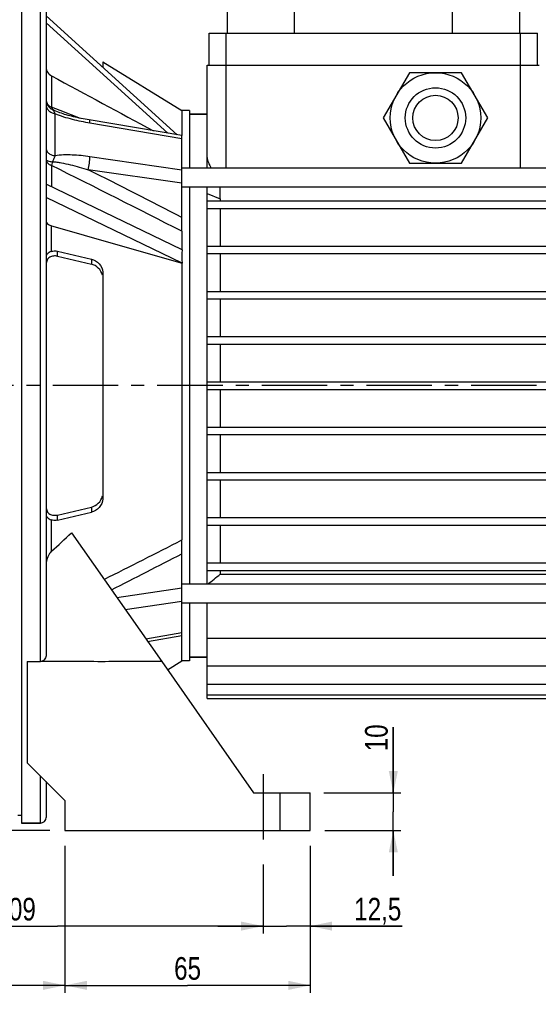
# Model space of a CAD drawing. Header units: millimetres. Extents: x 0 to 841, y 0 to 594.
# Tile 5 of 13: x 221 to 359, y 201 to 462. Entities that reach past the tile are written whole.
import ezdxf

# ---------------------------------------------------------------- set-up
doc = ezdxf.new("R2010")
doc.units = ezdxf.units.MM
doc.header["$LTSCALE"] = 46.2
doc.linetypes.add('CENTER', pattern=[0.6, 0.375, -0.075, 0.075, -0.075])
doc.layers.get('0').update_dxf_attribs({"linetype": 'CONTINUOUS'})
for name, color, linetype in [('ASSI', 7, 'CONTINUOUS'), ('GEOM', 7, 'CONTINUOUS'), ('QUOTE', 7, 'CONTINUOUS')]:
    doc.layers.add(name, color=color, linetype=linetype)
doc.styles.get("Standard").update_dxf_attribs({"font": 'txt', "width": 0.8})
doc.dimstyles.new('DIMSTYLE_1', dxfattribs={"dimtxt": 6, "dimasz": 5.8, "dimexe": 1, "dimexo": 2, "dimgap": 0.75, "dimtad": 1, "dimdec": 3, "dimtxsty": 'Standard', "dimblk": '_FILLED', "dimblk1": '_FILLED', "dimblk2": '_FILLED', "dimcen": 0.09, "dimadec": 3, "dimazin": 2, "dimtp": 0.5, "dimtm": 0.5, "dimtfac": 1, "dimtdec": 3, "dimtofl": 0, "dimtmove": 0, "dimatfit": 3, "dimldrblk": '_FILLED', "dimfxl": 0, "dimtolj": 1, "dimarcsym": 0})
doc.dimstyles.new('DIMSTYLE_2', dxfattribs={"dimtxt": 6, "dimasz": 5.8, "dimexe": 1, "dimexo": 2, "dimgap": 0.75, "dimtad": 1, "dimdec": 3, "dimtxsty": 'Standard', "dimblk": '_FILLED', "dimblk1": '_FILLED', "dimblk2": '_FILLED', "dimcen": 0.09, "dimadec": 3, "dimazin": 2, "dimtp": 0.2, "dimtm": 0.2, "dimtfac": 1, "dimtdec": 3, "dimtofl": 0, "dimtmove": 0, "dimatfit": 3, "dimldrblk": '_FILLED', "dimfxl": 0, "dimtolj": 1, "dimarcsym": 0})
doc.dimstyles.new('DIMSTYLE_3', dxfattribs={"dimtxt": 6, "dimasz": 5.8, "dimexe": 1, "dimexo": 2, "dimgap": 0.75, "dimtad": 1, "dimdec": 3, "dimtxsty": 'Standard', "dimblk": '_FILLED', "dimblk1": '_FILLED', "dimblk2": '_FILLED', "dimcen": 0.09, "dimadec": 3, "dimazin": 2, "dimtp": 0.3, "dimtm": 0.3, "dimtfac": 1, "dimtdec": 3, "dimtofl": 0, "dimtmove": 0, "dimatfit": 3, "dimldrblk": '_FILLED', "dimfxl": 0, "dimtolj": 1, "dimarcsym": 0})
doc.dimstyles.new('DIMSTYLE_4', dxfattribs={"dimtxt": 6, "dimasz": 5.8, "dimexe": 1, "dimexo": 2, "dimgap": 0.75, "dimtad": 1, "dimdec": 3, "dimtxsty": 'Standard', "dimblk": '_FILLED', "dimblk1": '_FILLED', "dimblk2": '_FILLED', "dimcen": 0.09, "dimadec": 3, "dimazin": 2, "dimtp": 0.8, "dimtm": 0.8, "dimtfac": 1, "dimtdec": 3, "dimtofl": 0, "dimtmove": 0, "dimatfit": 3, "dimldrblk": '_FILLED', "dimfxl": 0, "dimtolj": 1, "dimarcsym": 0})

# ---------------------------------------------------------------- blocks, each defined once
blk = doc.blocks.new('_FILLED')
at = {"color": 0, "linetype": 'ByBlock'}
blk.add_solid([(0, 0), (-1, 0.207), (-1, -0.207)], dxfattribs=at)
blk = doc.blocks.new('*D5')
at = {"layer": 'QUOTE', "color": 2, "linetype": 'Continuous'}
for p, q in [((357.7, 489.09), (569.66, 489.09)), ((567.66, 489.09), (567.66, 368.09)), ((567.66, 247.09), (567.66, 368.09)), ((435.25, 247.09), (569.66, 247.09))]:
    blk.add_line(p, q, dxfattribs=at)
at = {"layer": 'QUOTE', "color": 2, "linetype": 'Continuous', "xscale": 5.8, "yscale": 5.8, "zscale": 5.8}
for p, rotation in [((567.66, 489.09), 90), ((567.66, 247.09), 270)]:
    blk.add_blockref('_FILLED', p, dxfattribs=dict(at, rotation=rotation))
at = {"layer": 'QUOTE', "color": 2, "linetype": 'Continuous', "insert": (560.16, 368.09), "char_height": 6, "width": 20.4, "attachment_point": 2, "rotation": 90, "line_spacing_factor": 0.9}
blk.add_mtext('242', dxfattribs=at)
blk = doc.blocks.new('*D6')
at = {"layer": 'QUOTE', "color": 2, "linetype": 'Continuous'}
for p, q in [((320.28, 257.09), (320.28, 274.52)), ((320.28, 274.52), (320.28, 252.09)), ((301.82, 257.09), (322.28, 257.09)), ((320.28, 235.09), (320.28, 252.09)), ((302.14, 247.09), (322.28, 247.09)), ((320.28, 247.09), (320.28, 235.09))]:
    blk.add_line(p, q, dxfattribs=at)
at = {"layer": 'QUOTE', "color": 2, "linetype": 'Continuous', "xscale": 5.8, "yscale": 5.8, "zscale": 5.8}
for p, rotation in [((320.28, 257.09), 270), ((320.28, 247.09), 90)]:
    blk.add_blockref('_FILLED', p, dxfattribs=dict(at, rotation=rotation))
at = {"layer": 'QUOTE', "color": 2, "linetype": 'Continuous', "insert": (312.78, 268.12), "char_height": 6, "width": 9.6, "attachment_point": 1, "rotation": 90, "line_spacing_factor": 0.9}
blk.add_mtext('10', dxfattribs=at)
blk = doc.blocks.new('*D7')
at = {"layer": 'QUOTE', "color": 2, "linetype": 'Continuous'}
for p, q in [((298.25, 243.09), (298.25, 219.76)), ((285.75, 238.09), (285.75, 219.76)), ((285.75, 221.76), (273.75, 221.76)), ((273.75, 221.76), (292, 221.76)), ((322.6, 221.76), (292, 221.76)), ((298.25, 221.76), (322.6, 221.76))]:
    blk.add_line(p, q, dxfattribs=at)
at = {"layer": 'QUOTE', "color": 2, "linetype": 'Continuous', "xscale": 5.8, "yscale": 5.8, "zscale": 5.8}
blk.add_blockref('_FILLED', (285.75, 221.76), dxfattribs=at)
at = {"layer": 'QUOTE', "color": 2, "linetype": 'Continuous', "xscale": 5.8, "yscale": 5.8, "zscale": 5.8, "rotation": 180}
blk.add_blockref('_FILLED', (298.25, 221.76), dxfattribs=at)
at = {"layer": 'QUOTE', "color": 2, "linetype": 'Continuous', "insert": (309.9, 229.26), "char_height": 6, "width": 19.05, "attachment_point": 1, "line_spacing_factor": 0.9}
blk.add_mtext('12,5', dxfattribs=at)
blk = doc.blocks.new('*D8')
at = {"layer": 'QUOTE', "color": 2, "linetype": 'Continuous'}
for p, q in [((176.75, 259.15), (176.75, 219.76)), ((285.75, 238.09), (285.75, 219.76)), ((176.75, 221.76), (231.25, 221.76)), ((285.75, 221.76), (231.25, 221.76))]:
    blk.add_line(p, q, dxfattribs=at)
at = {"layer": 'QUOTE', "color": 2, "linetype": 'Continuous', "xscale": 5.8, "yscale": 5.8, "zscale": 5.8, "rotation": 180}
blk.add_blockref('_FILLED', (176.75, 221.76), dxfattribs=at)
at = {"layer": 'QUOTE', "color": 2, "linetype": 'Continuous', "xscale": 5.8, "yscale": 5.8, "zscale": 5.8}
blk.add_blockref('_FILLED', (285.75, 221.76), dxfattribs=at)
at = {"layer": 'QUOTE', "color": 2, "linetype": 'Continuous', "insert": (220.18, 229.26), "char_height": 6, "width": 16.2, "attachment_point": 2, "line_spacing_factor": 0.9}
blk.add_mtext('109', dxfattribs=at)
blk = doc.blocks.new('*D10')
at = {"layer": 'QUOTE', "color": 2, "linetype": 'Continuous'}
for p, q in [((89.75, 335.59), (89.75, 204.04)), ((233.25, 243.09), (233.25, 204.04)), ((89.75, 206.04), (161.5, 206.04)), ((233.25, 206.04), (161.5, 206.04))]:
    blk.add_line(p, q, dxfattribs=at)
at = {"layer": 'QUOTE', "color": 2, "linetype": 'Continuous', "xscale": 5.8, "yscale": 5.8, "zscale": 5.8, "rotation": 180}
blk.add_blockref('_FILLED', (89.75, 206.04), dxfattribs=at)
at = {"layer": 'QUOTE', "color": 2, "linetype": 'Continuous', "xscale": 5.8, "yscale": 5.8, "zscale": 5.8}
blk.add_blockref('_FILLED', (233.25, 206.04), dxfattribs=at)
at = {"layer": 'QUOTE', "color": 2, "linetype": 'Continuous', "insert": (161.5, 213.54), "char_height": 6, "width": 26.25, "attachment_point": 2, "line_spacing_factor": 0.9}
blk.add_mtext('143,5', dxfattribs=at)
blk = doc.blocks.new('*D11')
at = {"layer": 'QUOTE', "color": 2, "linetype": 'Continuous'}
for p, q in [((233.25, 243.09), (233.25, 204.04)), ((298.25, 243.09), (298.25, 204.04)), ((233.25, 206.04), (265.75, 206.04)), ((298.25, 206.04), (265.75, 206.04))]:
    blk.add_line(p, q, dxfattribs=at)
at = {"layer": 'QUOTE', "color": 2, "linetype": 'Continuous', "xscale": 5.8, "yscale": 5.8, "zscale": 5.8, "rotation": 180}
blk.add_blockref('_FILLED', (233.25, 206.04), dxfattribs=at)
at = {"layer": 'QUOTE', "color": 2, "linetype": 'Continuous', "xscale": 5.8, "yscale": 5.8, "zscale": 5.8}
blk.add_blockref('_FILLED', (298.25, 206.04), dxfattribs=at)
at = {"layer": 'QUOTE', "color": 2, "linetype": 'Continuous', "insert": (265.75, 213.54), "char_height": 6, "width": 13.2, "attachment_point": 2, "line_spacing_factor": 0.9}
blk.add_mtext('65', dxfattribs=at)
blk = doc.blocks.new('*D12')
at = {"layer": 'QUOTE', "color": 2, "linetype": 'Continuous'}
for p, q in [((400.25, 238.09), (400.25, 187.87)), ((176.75, 235.8), (176.75, 187.87)), ((176.75, 189.87), (288.5, 189.87)), ((400.25, 189.87), (288.5, 189.87))]:
    blk.add_line(p, q, dxfattribs=at)
at = {"layer": 'QUOTE', "color": 2, "linetype": 'Continuous', "xscale": 5.8, "yscale": 5.8, "zscale": 5.8, "rotation": 180}
blk.add_blockref('_FILLED', (176.75, 189.87), dxfattribs=at)
at = {"layer": 'QUOTE', "color": 2, "linetype": 'Continuous', "xscale": 5.8, "yscale": 5.8, "zscale": 5.8}
blk.add_blockref('_FILLED', (400.25, 189.87), dxfattribs=at)
at = {"layer": 'QUOTE', "color": 2, "linetype": 'Continuous', "insert": (288.5, 197.37), "char_height": 6, "width": 29.25, "attachment_point": 2, "line_spacing_factor": 0.9}
blk.add_mtext('223,5', dxfattribs=at)
blk = doc.blocks.new('*D14')
at = {"layer": 'QUOTE', "color": 2, "linetype": 'Continuous'}
for p, q in [((89.75, 394.59), (89.75, 539.95)), ((89.75, 537.95), (318.5, 537.95)), ((547.25, 537.95), (318.5, 537.95)), ((547.25, 444.12), (547.25, 539.95))]:
    blk.add_line(p, q, dxfattribs=at)
at = {"layer": 'QUOTE', "color": 2, "linetype": 'Continuous', "xscale": 5.8, "yscale": 5.8, "zscale": 5.8, "rotation": 180}
blk.add_blockref('_FILLED', (89.75, 537.95), dxfattribs=at)
at = {"layer": 'QUOTE', "color": 2, "linetype": 'Continuous', "xscale": 5.8, "yscale": 5.8, "zscale": 5.8}
blk.add_blockref('_FILLED', (547.25, 537.95), dxfattribs=at)
at = {"layer": 'QUOTE', "color": 2, "linetype": 'Continuous', "insert": (318.5, 545.45), "char_height": 6, "width": 29.85, "attachment_point": 2, "line_spacing_factor": 0.9}
blk.add_mtext('457,5', dxfattribs=at)
blk = doc.blocks.new('*D15')
at = {"layer": 'QUOTE', "color": 2, "linetype": 'Continuous'}
for p, q in [((81.39, 365.09), (46.01, 365.09)), ((48.01, 365.09), (48.01, 306.09)), ((48.01, 247.09), (48.01, 306.09)), ((229.25, 247.09), (46.01, 247.09))]:
    blk.add_line(p, q, dxfattribs=at)
at = {"layer": 'QUOTE', "color": 2, "linetype": 'Continuous', "xscale": 5.8, "yscale": 5.8, "zscale": 5.8}
for p, rotation in [((48.01, 365.09), 90), ((48.01, 247.09), 270)]:
    blk.add_blockref('_FILLED', p, dxfattribs=dict(at, rotation=rotation))
at = {"layer": 'QUOTE', "color": 2, "linetype": 'Continuous', "insert": (40.51, 306.09), "char_height": 6, "width": 12.6, "attachment_point": 2, "rotation": 90, "line_spacing_factor": 0.9}
blk.add_mtext('118', dxfattribs=at)
blk = doc.blocks.new('*D17')
at = {"layer": 'QUOTE', "color": 2, "linetype": 'Continuous'}
for p, q in [((155.25, 497.09), (29.57, 497.09)), ((31.57, 497.09), (31.57, 372.09)), ((31.57, 247.09), (31.57, 372.09)), ((229.25, 247.09), (29.57, 247.09))]:
    blk.add_line(p, q, dxfattribs=at)
at = {"layer": 'QUOTE', "color": 2, "linetype": 'Continuous', "xscale": 5.8, "yscale": 5.8, "zscale": 5.8}
for p, rotation in [((31.57, 497.09), 90), ((31.57, 247.09), 270)]:
    blk.add_blockref('_FILLED', p, dxfattribs=dict(at, rotation=rotation))
at = {"layer": 'QUOTE', "color": 2, "linetype": 'Continuous', "insert": (24.07, 372.09), "char_height": 6, "width": 19.8, "attachment_point": 2, "rotation": 90, "line_spacing_factor": 0.9}
blk.add_mtext('250', dxfattribs=at)

msp = doc.modelspace()

# ---------------------------------------------------------------- linework, layer by layer
at = {"layer": 'ASSI', "color": 7, "linetype": 'Continuous'}
for p, q in [((221.7542, 481.0915), (221.7542, 249.0915)), ((271.4542, 450.0915), (271.4542, 458.5915)), ((271.4542, 458.5915), (358.4542, 458.5915)), ((358.4542, 450.0915), (358.4542, 458.5915)), ((243.2542, 450.9248), (264.2542, 438.0915)), ((266.2542, 438.0915), (264.2542, 438.0915)), ((266.2542, 438.0915), (266.2542, 422.7458)), ((266.2542, 437.0915), (270.9542, 437.0915)), ((469.2542, 422.7458), (264.2542, 422.7458)), ((469.2542, 417.7458), (264.2542, 417.7458)), ((266.2542, 417.7458), (266.2542, 312.4372)), ((234.9518, 326.0745), (258.887, 291.8915)), ((469.2542, 312.4372), (264.2542, 312.4372)), ((469.2542, 307.4372), (264.2542, 307.4372)), ((266.2542, 307.4372), (266.2542, 292.0915)), ((266.2542, 293.0915), (270.9542, 293.0915)), ((223.2542, 291.9065), (223.2542, 265.0915)), ((260.3973, 289.7345), (264.2542, 292.0915)), ((266.2542, 292.0915), (264.2542, 292.0915)), ((270.9542, 282.0915), (394.3381, 282.0915)), ((221.7542, 251.0915), (220.7542, 251.0915)), ((221.7542, 249.0915), (226.7542, 249.0915))]:
    msp.add_line(p, q, dxfattribs=at)
at = {"layer": 'ASSI', "color": 9, "linetype": 'Continuous'}
for p, q in [((275.9542, 450.0915), (275.9542, 458.5915)), ((353.9542, 450.0915), (353.9542, 458.5915))]:
    msp.add_line(p, q, dxfattribs=at)
at = {"layer": 'ASSI', "color": 2, "linetype": 'CENTER'}
for p, q in [((552.2542, 365.0915), (85.3949, 365.0915)), ((285.7542, 262.0915), (285.7542, 242.0915))]:
    msp.add_line(p, q, dxfattribs=at)
at = {"layer": 'GEOM', "color": 7, "linetype": 'Continuous'}
for p, q in [((276.2042, 489.0915), (276.2042, 458.5915)), ((294.0042, 489.0915), (294.0042, 458.5915)), ((335.9042, 489.0915), (335.9042, 458.5915)), ((353.7042, 489.0915), (353.7042, 458.5915)), ((228.2542, 479.5906), (228.2542, 293.7626)), ((263.0121, 431.6058), (228.2542, 463.1547)), ((260.4714, 432.034), (228.2542, 461.2768)), ((243.2542, 450.9246), (243.2542, 449.5396)), ((270.9542, 422.7458), (270.9542, 450.0915)), ((270.9542, 450.0915), (358.9542, 450.0915)), ((324.526, 448.0915), (317.5978, 436.0915)), ((338.3824, 448.0915), (324.526, 448.0915)), ((345.3106, 436.0915), (338.3824, 448.0915)), ((264.2542, 438.0915), (264.2629, 431.3957)), ((270.9542, 437.0915), (266.2542, 437.0915)), ((317.5978, 436.0915), (324.526, 424.0915)), ((338.3824, 424.0915), (345.3106, 436.0915)), ((264.2542, 406.0181), (264.2542, 431.3956)), ((324.526, 424.0915), (338.3824, 424.0915)), ((264.2827, 401.1112), (228.2542, 418.4993)), ((270.9542, 312.4372), (270.9542, 417.7458)), ((270.9542, 416.0032), (274.4183, 414.589)), ((274.4121, 414.589), (274.4056, 417.7458)), ((264.2827, 397.5794), (228.2542, 414.9675)), ((270.9542, 414.0915), (464.5542, 414.0915)), ((274.4121, 414.589), (274.4183, 414.0915)), ((270.9542, 412.0915), (464.5542, 412.0915)), ((274.4183, 412.0915), (274.4183, 402.0915)), ((264.2542, 406.0181), (264.2675, 401.1157)), ((231.2542, 400.7448), (240.2542, 398.6401)), ((270.9542, 402.0915), (464.5542, 402.0915)), ((270.9542, 400.0915), (464.5542, 400.0915)), ((274.4183, 400.0915), (274.4183, 390.0915)), ((231.2542, 399.3994), (240.2542, 397.2946)), ((264.2675, 397.5845), (264.2542, 324.1649)), ((243.2542, 395.1468), (243.2542, 335.0362)), ((270.9542, 390.0915), (464.5542, 390.0915)), ((270.9542, 388.0915), (464.5542, 388.0915)), ((274.4183, 388.0915), (274.4183, 378.0915)), ((270.9542, 378.0915), (464.5542, 378.0915)), ((270.9542, 376.0915), (464.5542, 376.0915)), ((274.4183, 376.0915), (274.4183, 366.0915)), ((270.9542, 366.0915), (464.5542, 366.0915)), ((270.9542, 364.0915), (464.5542, 364.0915)), ((274.4183, 364.0915), (274.4183, 354.0915)), ((270.9542, 354.0915), (464.5542, 354.0915)), ((270.9542, 352.0915), (464.5542, 352.0915)), ((274.4183, 352.0915), (274.4183, 342.0915)), ((270.9542, 342.0915), (464.5542, 342.0915)), ((270.9542, 340.0915), (464.5542, 340.0915)), ((274.4183, 340.0915), (274.4183, 330.0915)), ((231.2542, 330.7836), (240.2542, 332.8884)), ((231.2542, 329.4382), (240.2542, 331.5429)), ((270.9542, 330.0915), (464.5542, 330.0915)), ((270.9542, 328.0915), (464.5542, 328.0915)), ((274.4183, 328.0915), (274.4183, 318.0915)), ((264.2542, 292.0915), (264.2542, 324.1649)), ((270.9542, 318.0915), (464.5542, 318.0915)), ((270.9542, 316.0915), (464.5542, 316.0915)), ((274.4183, 316.0915), (274.4183, 315.1015)), ((274.4183, 315.1015), (461.0901, 315.1015)), ((270.9542, 282.0915), (270.9542, 307.4372)), ((255.1352, 297.2495), (264.2542, 298.7866)), ((270.9542, 298.099), (464.5542, 298.099)), ((270.9542, 293.0915), (266.2542, 293.0915)), ((223.2542, 291.9068), (226.7542, 291.9068)), ((258.887, 291.8915), (283.2542, 257.0915)), ((270.9542, 290.7948), (464.5542, 290.7948)), ((270.9542, 285.9461), (464.5542, 285.9461)), ((270.9542, 283.1159), (464.5542, 283.1159)), ((223.2542, 265.0915), (233.2542, 255.0915)), ((228.2542, 260.0915), (228.2542, 250.5921)), ((283.2542, 257.0915), (298.2542, 257.0915)), ((298.2542, 247.0915), (298.2542, 257.0915)), ((233.2542, 255.0915), (233.2542, 247.0915)), ((226.7542, 249.0915), (221.7542, 249.0915)), ((233.2542, 247.0915), (298.2542, 247.0915))]:
    msp.add_line(p, q, dxfattribs=at)
at = {"layer": 'GEOM', "color": 9, "linetype": 'Continuous'}
for p, q in [((226.7542, 291.9068), (226.7542, 481.0915)), ((275.9542, 422.7458), (275.9542, 450.0915)), ((353.9542, 422.7458), (353.9542, 450.0915)), ((229.6898, 447.2392), (229.6898, 438.9187)), ((231.9405, 438.0558), (229.6898, 438.9187)), ((230.6036, 437.2543), (230.6035, 426.0718)), ((237.3593, 435.9745), (231.9405, 438.0558)), ((239.8675, 434.7827), (264.2542, 430.6713)), ((264.2542, 422.2604), (239.8675, 425.7912)), ((229.6898, 423.4749), (229.6898, 417.8064)), ((264.2542, 418.7515), (239.4313, 422.3465)), ((229.6898, 400.7036), (229.6898, 407.5035)), ((231.2542, 399.3994), (231.2542, 400.7448)), ((240.2542, 398.6401), (240.2542, 397.2946)), ((240.2542, 332.8884), (240.2542, 331.5429)), ((229.6898, 321.1622), (229.6898, 329.4794)), ((231.2542, 329.4382), (231.2542, 330.7836)), ((246.9588, 308.9267), (264.2542, 311.4315)), ((249.1892, 305.7414), (264.2542, 307.9226)), ((264.2542, 299.5117), (254.6813, 297.8978)), ((226.7542, 249.0915), (226.7542, 261.5915)), ((290.2542, 247.0915), (290.2542, 257.0915))]:
    msp.add_line(p, q, dxfattribs=at)
at = {"layer": 'GEOM', "color": 7, "linetype": 'Continuous'}
msp.add_lwpolyline([(264.2542, 431.3964), (239.6417, 435.5451), (239.1004, 435.6392), (238.5654, 435.7368), (238.0371, 435.8378), (237.5155, 435.9422), (237.0004, 436.0501), (236.4917, 436.1617), (235.99, 436.2769), (235.4959, 436.3956), (235.0092, 436.518), (234.531, 436.6442), (234.0635, 436.7734), (233.611, 436.9048), (233.1705, 437.0392), (232.7336, 437.1797), (232.3016, 437.3265), (231.8766, 437.48), (231.7392, 437.5319)], dxfattribs=at)
for radius in [12, 6]:
    msp.add_circle((331.4542, 436.0915), radius, dxfattribs=at)
at = {"layer": 'GEOM', "color": 9, "linetype": 'Continuous'}
msp.add_circle((331.4542, 436.0915), 8, dxfattribs=at)
for centre, radius, start, end in [((-2088.4508, -4209.3746), 5180.4508, 62.9897029, 63.417975), ((-1482.6682, -2980.9791), 3814.217, 62.7416878, 63.1603641), ((-1542.3612, 3861.8042), 3972.2477, 296.7189058, 297.052669), ((-1273.9326, 3303.2526), 3356.0043, 296.9212391, 297.2799612)]:
    msp.add_arc(centre, radius, start, end, dxfattribs=at)
at = {"layer": 'GEOM', "color": 7, "linetype": 'Continuous'}
for centre, radius, start, end in [((322.3391, 399.3501), 58.0851, 178.257834, 181.742166), ((38.185, 531.5697), 284.5091, 312.307251, 313.756967), ((52.1553, 590.0975), 353.5868, 308.254541, 308.946564), ((226.7542, 250.5915), 1.5, 270, 360)]:
    msp.add_arc(centre, radius, start, end, dxfattribs=at)
for points, knots in [([(228.2542, 449.4999), (228.2542, 449.0494), (228.5401, 448.107), (229.2711, 447.4652), (229.6898, 447.2392)], [0, 0, 0, 0, 0.48629676, 1, 1, 1, 1]), ([(270.9542, 425.6142), (270.9542, 425.1549), (271.2492, 424.1404), (271.726, 423.232), (272.0211, 422.746)], [0, 0, 0, 0, 0.44685854, 1, 1, 1, 1]), ([(228.2542, 408.7056), (228.2542, 408.5826), (228.3642, 408.2273), (228.893, 407.7848), (229.3956, 407.588), (229.6898, 407.5035)], [0, 0, 0, 0, 0.18644897, 0.53597853, 1, 1, 1, 1]), ([(229.6898, 400.7036), (229.4653, 400.6291), (229.0723, 400.4601), (228.6048, 400.1123), (228.3207, 399.7225), (228.2542, 399.4343), (228.2542, 399.3008)], [0, 0, 0, 0, 0.33339896, 0.59759884, 0.81195097, 1, 1, 1, 1]), ([(229.6898, 400.7036), (229.8107, 400.7437), (230.3228, 400.8688), (230.8665, 400.8355), (231.2542, 400.7448)], [0, 0, 0, 0, 0.24227647, 1, 1, 1, 1]), ([(231.2542, 399.3994), (230.9052, 399.481), (230.1952, 399.538), (229.175, 399.214), (228.4136, 398.418), (228.2542, 397.684), (228.2542, 397.3105)], [0, 0, 0, 0, 0.25416744, 0.49399547, 0.73514314, 1, 1, 1, 1]), ([(240.2542, 398.6401), (241.0245, 398.46), (242.4908, 397.5823), (243.2542, 395.9709), (243.2542, 395.1468)], [0, 0, 0, 0, 0.48977078, 1, 1, 1, 1]), ([(243.1964, 394.3615), (243.0499, 395.0872), (242.248, 396.4008), (240.9335, 397.1358), (240.2542, 397.2946)], [0, 0, 0, 0, 0.51485777, 1, 1, 1, 1]), ([(240.2542, 332.8884), (240.9343, 333.0474), (242.2501, 333.7836), (243.0519, 335.0996), (243.1974, 335.8263)], [0, 0, 0, 0, 0.48517219, 1, 1, 1, 1]), ([(243.2542, 335.0362), (243.2542, 334.2121), (242.4908, 332.6007), (241.0244, 331.7231), (240.2542, 331.5429)], [0, 0, 0, 0, 0.51023133, 1, 1, 1, 1]), ([(228.2542, 332.8725), (228.2542, 332.4989), (228.4137, 331.7649), (229.1752, 330.9689), (230.1953, 330.6451), (230.9052, 330.702), (231.2542, 330.7836)], [0, 0, 0, 0, 0.26490653, 0.50605496, 0.7458589, 1, 1, 1, 1]), ([(228.2542, 330.8822), (228.2542, 330.7487), (228.3206, 330.4605), (228.6048, 330.0707), (229.0722, 329.7229), (229.4652, 329.5539), (229.6898, 329.4794)], [0, 0, 0, 0, 0.18804709, 0.40239298, 0.6665924, 1, 1, 1, 1]), ([(231.2542, 329.4382), (231.1209, 329.407), (230.6039, 329.3168), (230.0584, 329.3571), (229.6898, 329.4794)], [0, 0, 0, 0, 0.26059569, 1, 1, 1, 1]), ([(229.6898, 321.1622), (229.4348, 320.9298), (228.5805, 319.8482), (228.2542, 318.4286), (228.2542, 317.4121)], [0, 0, 0, 0, 0.25340627, 1, 1, 1, 1]), ([(228.2542, 293.7626), (228.2542, 293.5614), (228.2019, 293.1562), (227.9596, 292.5915), (227.5455, 292.1258), (227.1556, 291.9543), (226.9535, 291.9209)], [0, 0, 0, 0, 0.24804365, 0.49699217, 0.74749504, 1, 1, 1, 1]), ([(226.9535, 291.9216), (226.9209, 291.9147), (226.8538, 291.9134), (226.7875, 291.9068), (226.7542, 291.9068)], [0, 0, 0, 0, 0.50000061, 1, 1, 1, 1]), ([(258.887, 291.8915), (256.2258, 291.8915), (250.9036, 291.895), (242.9202, 291.8846), (234.9369, 291.8937), (229.6147, 291.9209), (226.9535, 291.9209)], [0, 0, 0, 0, 0.24999999, 0.50000028, 0.75000004, 1, 1, 1, 1])]:
    msp.add_open_spline(points, degree=3, knots=knots, dxfattribs=at)
for points in [[(229.6898, 447.2392), (238.6866, 442.3836), (247.6815, 437.5245), (256.681, 432.6738)], [(229.6898, 407.5035), (241.2206, 404.1946), (252.7521, 400.8888), (264.2827, 397.5794)]]:
    msp.add_open_spline(points, degree=3, dxfattribs=at)
at = {"layer": 'GEOM', "color": 9, "linetype": 'Continuous'}
for points in [[(228.2542, 440.9265), (228.2542, 440.485), (228.3624, 440.0324), (228.5606, 439.6379)], [(231.7392, 437.5319), (231.134, 437.7625), (230.5322, 438.006), (229.9505, 438.2908)]]:
    msp.add_open_spline(points, degree=3, dxfattribs=at)
for points, knots in [([(228.2542, 440.9265), (228.2542, 440.7257), (228.3001, 440.4538), (228.3984, 440.2028), (228.4266, 440.1402)], [0, 0, 0, 0, 0.74522111, 1, 1, 1, 1]), ([(228.2542, 439.4914), (228.2542, 439.2318), (228.3803, 438.6886), (228.8997, 438.0019), (229.6701, 437.4948), (230.2819, 437.3091), (230.6036, 437.2545)], [0, 0, 0, 0, 0.22229959, 0.46019624, 0.72056598, 1, 1, 1, 1]), ([(228.4266, 440.1402), (228.5439, 439.8803), (228.9066, 439.3881), (229.4107, 439.0525), (229.6898, 438.9187)], [0, 0, 0, 0, 0.47954537, 1, 1, 1, 1]), ([(228.5606, 439.6379), (228.7069, 439.3467), (229.1033, 438.8083), (229.6542, 438.4317), (229.9509, 438.2907)], [0, 0, 0, 0, 0.49801037, 1, 1, 1, 1]), ([(229.6898, 438.9187), (229.7009, 438.854), (229.7492, 438.632), (229.8435, 438.4126), (229.9509, 438.2907)], [0, 0, 0, 0, 0.28786029, 1, 1, 1, 1]), ([(229.9505, 438.2908), (230.0183, 438.2265), (230.2976, 437.9236), (230.4822, 437.547), (230.6038, 437.2542)], [0, 0, 0, 0, 0.22772781, 1, 1, 1, 1]), ([(230.6036, 437.2543), (231.3372, 436.9353), (232.8497, 436.3933), (235.933, 435.5263), (238.291, 435.0485), (239.8675, 434.7827)], [0, 0, 0, 0, 0.24983749, 0.50072001, 1, 1, 1, 1]), ([(239.8675, 434.7827), (239.8679, 434.9645), (239.859, 435.2029), (239.8025, 435.4547), (239.7442, 435.5277), (239.7154, 435.5326)], [0, 0, 0, 0, 0.69175274, 0.88891377, 1, 1, 1, 1]), ([(228.2542, 427.9619), (228.2542, 427.7405), (228.3901, 427.2638), (228.9191, 426.6895), (229.685, 426.2697), (230.2846, 426.1175), (230.6035, 426.0717)], [0, 0, 0, 0, 0.20425397, 0.43530145, 0.70284275, 1, 1, 1, 1]), ([(230.6036, 426.0719), (230.5024, 425.8179), (230.2975, 425.2786), (230.0854, 424.7406), (229.9512, 424.4681)], [0, 0, 0, 0, 0.47370971, 1, 1, 1, 1]), ([(239.8675, 425.7912), (238.3109, 426.0166), (235.9732, 426.2674), (232.8737, 426.3141), (231.3462, 426.1983), (230.6035, 426.0718)], [0, 0, 0, 0, 0.50754903, 0.75687936, 1, 1, 1, 1]), ([(239.4308, 422.3465), (239.5711, 422.9288), (239.7672, 424.0731), (239.8686, 425.2311), (239.8675, 425.7913)], [0, 0, 0, 0, 0.5167459, 1, 1, 1, 1]), ([(228.2542, 425.0628), (228.2542, 424.9909), (228.4124, 424.8219), (228.9783, 424.603), (229.5323, 424.504), (229.9512, 424.4681)], [0, 0, 0, 0, 0.1160362, 0.32149672, 1, 1, 1, 1]), ([(228.2542, 425.0628), (228.2542, 424.9027), (228.3281, 424.5649), (228.6332, 424.1159), (229.1015, 423.7385), (229.4823, 423.5536), (229.6898, 423.4749)], [0, 0, 0, 0, 0.21199236, 0.44367433, 0.7060892, 1, 1, 1, 1]), ([(229.9512, 424.4681), (229.9205, 424.3807), (229.8129, 424.0555), (229.7285, 423.7218), (229.6898, 423.4749)], [0, 0, 0, 0, 0.27053987, 1, 1, 1, 1]), ([(229.9512, 424.4681), (230.3416, 424.4588), (231.1292, 424.3803), (232.7082, 424.1211), (234.69, 423.6797), (237.0639, 423.0531), (238.6418, 422.5885), (239.4308, 422.3465)], [0, 0, 0, 0, 0.12036945, 0.24338006, 0.49311976, 0.74567239, 1, 1, 1, 1])]:
    msp.add_open_spline(points, degree=3, knots=knots, dxfattribs=at)

# ---------------------------------------------------------------- dimensions: what is measured, and where the dimension line sits
at = {"layer": 'QUOTE', "color": 2, "linetype": 'Continuous'}
for base, p1, p2, angle, dimstyle, picture, middle in [((89.7542, 537.9539), (547.2542, 442.1164), (89.7542, 392.5915), 180, 'DIMSTYLE_4', '*D14', (318.1042, 537.9539)), ((31.5728, 247.0915), (157.2542, 497.0915), (231.2542, 247.0915), 270, 'DIMSTYLE_1', '*D17', (31.5728, 371.6915)), ((567.6638, 247.0915), (355.7042, 489.0915), (433.2542, 247.0915), 270, 'DIMSTYLE_1', '*D5', (567.6638, 367.6915)), ((48.0083, 247.0915), (83.3949, 365.0915), (231.2542, 247.0915), 270, 'DIMSTYLE_3', '*D15', (48.0083, 305.6915)), ((89.7542, 206.0379), (233.2542, 245.0915), (89.7542, 337.5915), 180, 'DIMSTYLE_1', '*D10', (161.1042, 206.0379)), ((320.2765, 257.0915), (300.1387, 247.0915), (299.8235, 257.0915), 90, 'DIMSTYLE_2', '*D6', (320.2765, 270.92))]:
    dim = msp.add_linear_dim(base=base, p1=p1, p2=p2, angle=angle, dimstyle=dimstyle, dxfattribs=at)
    dim.commit()
    dim.dimension.update_dxf_attribs({"geometry": picture, "text_midpoint": middle, "dimtype": 160})
for base, p1, p2, dimstyle, picture, middle in [((285.7542, 221.7607), (176.7542, 261.1549), (285.7542, 240.0915), 'DIMSTYLE_3', '*D8', (219.7818, 221.7607)), ((298.2542, 206.0379), (233.2542, 245.0915), (298.2542, 245.0915), 'DIMSTYLE_3', '*D11', (265.3542, 206.0379)), ((298.2542, 221.7607), (285.7542, 240.0915), (298.2542, 245.0915), 'DIMSTYLE_2', '*D7', (315.8461, 221.7607)), ((400.2542, 189.8723), (176.7542, 237.7998), (400.2542, 240.0915), 'DIMSTYLE_1', '*D12', (288.1042, 189.8723))]:
    dim = msp.add_linear_dim(base=base, p1=p1, p2=p2, dimstyle=dimstyle, dxfattribs=at)
    dim.commit()
    dim.dimension.update_dxf_attribs({"geometry": picture, "text_midpoint": middle, "dimtype": 160})

doc.saveas('drawing.dxf')
